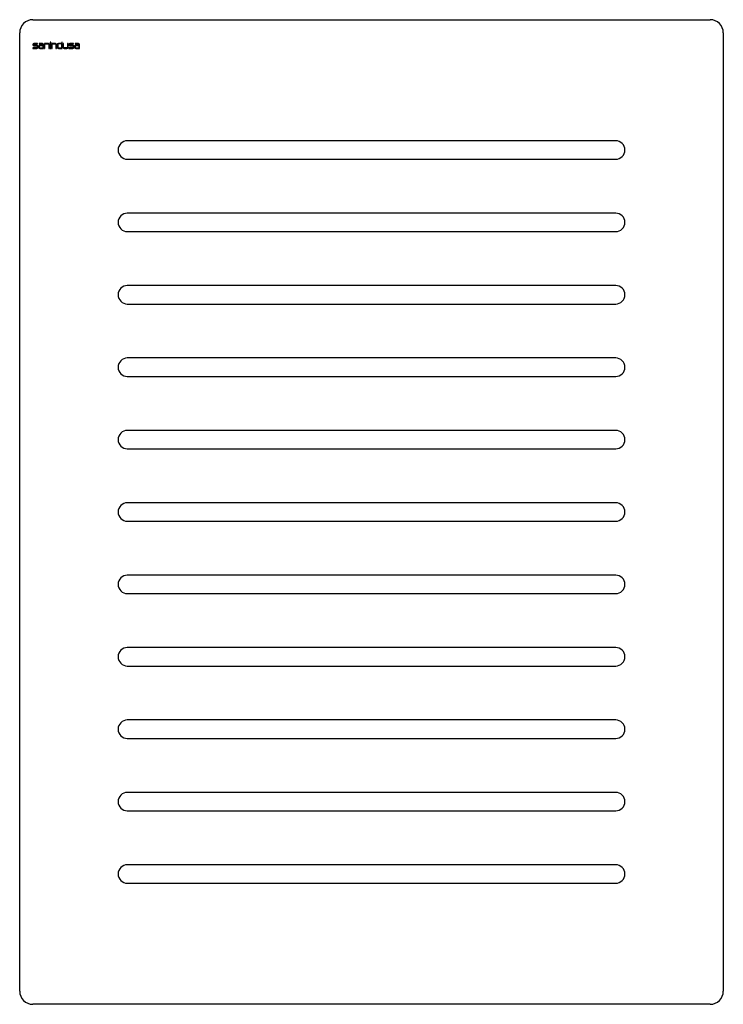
# Model space of a CAD drawing. Header units: millimetres. Extents: x 4935.942 to 4936.477, y 1883.92 to 1884.668.
import ezdxf

# ---------------------------------------------------------------- set-up
doc = ezdxf.new("R2010")
doc.units = ezdxf.units.MM
doc.layers.add('SANINDUSA', color=3, linetype='Continuous')

msp = doc.modelspace()

# ---------------------------------------------------------------- linework, layer by layer
at = {"layer": 'SANINDUSA'}
for p, q in [((4935.95247, 1884.66807), (4936.46697, 1884.66807)), ((4935.94247, 1883.93007), (4935.94247, 1884.65807)), ((4936.47697, 1884.65807), (4936.47697, 1883.93007)), ((4935.95247, 1884.64927), (4935.95247, 1884.64899)), ((4935.95546, 1884.64667), (4935.95247, 1884.64667)), ((4935.95247, 1884.64667), (4935.95247, 1884.64629)), ((4935.95247, 1884.64629), (4935.95544, 1884.64629)), ((4935.95287, 1884.64899), (4935.95287, 1884.64927)), ((4935.95595, 1884.65007), (4935.95327, 1884.65007)), ((4935.95327, 1884.64967), (4935.95595, 1884.64967)), ((4935.95544, 1884.64859), (4935.95327, 1884.64859)), ((4935.95327, 1884.64819), (4935.95546, 1884.64819)), ((4935.95586, 1884.64779), (4935.95586, 1884.64707)), ((4935.95595, 1884.64967), (4935.95595, 1884.65007)), ((4935.95624, 1884.64709), (4935.95624, 1884.64779)), ((4935.95687, 1884.64779), (4935.95687, 1884.64709)), ((4935.95984, 1884.65007), (4935.95715, 1884.65007)), ((4935.95715, 1884.65007), (4935.95715, 1884.64967)), ((4935.95715, 1884.64967), (4935.95984, 1884.64967)), ((4935.95725, 1884.64779), (4935.95725, 1884.64707)), ((4935.96024, 1884.64819), (4935.95765, 1884.64819)), ((4935.95765, 1884.64667), (4935.96024, 1884.64667)), ((4935.96024, 1884.64859), (4935.95767, 1884.64859)), ((4935.95767, 1884.64629), (4935.96064, 1884.64629)), ((4935.96024, 1884.64927), (4935.96024, 1884.64859)), ((4935.96024, 1884.64667), (4935.96024, 1884.64819)), ((4935.96064, 1884.64629), (4935.96064, 1884.64927)), ((4935.96423, 1884.65007), (4935.96125, 1884.65007)), ((4935.96125, 1884.65007), (4935.96125, 1884.64629)), ((4935.96125, 1884.64629), (4935.96165, 1884.64629)), ((4935.96165, 1884.64629), (4935.96165, 1884.64967)), ((4935.96165, 1884.64967), (4935.96424, 1884.64967)), ((4935.96464, 1884.64927), (4935.96464, 1884.64629)), ((4935.96464, 1884.64629), (4935.96503, 1884.64629)), ((4935.96503, 1884.64629), (4935.96503, 1884.64927)), ((4935.96604, 1884.65104), (4935.96565, 1884.65104)), ((4935.96565, 1884.65104), (4935.96565, 1884.65045)), ((4935.96565, 1884.65045), (4935.96604, 1884.65045)), ((4935.96604, 1884.65007), (4935.96565, 1884.65007)), ((4935.96565, 1884.65007), (4935.96565, 1884.64629)), ((4935.96565, 1884.64629), (4935.96604, 1884.64629)), ((4935.96604, 1884.65045), (4935.96604, 1884.65104)), ((4935.96604, 1884.64629), (4935.96604, 1884.65007)), ((4935.96964, 1884.65007), (4935.96666, 1884.65007)), ((4935.96666, 1884.65007), (4935.96666, 1884.64629)), ((4935.96666, 1884.64629), (4935.96704, 1884.64629)), ((4935.96704, 1884.64629), (4935.96704, 1884.64967)), ((4935.96704, 1884.64967), (4935.96964, 1884.64967)), ((4935.97004, 1884.64927), (4935.97004, 1884.64629)), ((4935.97004, 1884.64629), (4935.97044, 1884.64629)), ((4935.97044, 1884.64629), (4935.97044, 1884.64927)), ((4935.97104, 1884.64927), (4935.97103, 1884.64709)), ((4935.97143, 1884.64927), (4935.97143, 1884.64707)), ((4935.97442, 1884.64967), (4935.97183, 1884.64967)), ((4935.97183, 1884.64667), (4935.97442, 1884.64667)), ((4935.97183, 1884.64629), (4935.9748, 1884.64629)), ((4935.97442, 1884.65007), (4935.97184, 1884.65007)), ((4935.9748, 1884.65104), (4935.97442, 1884.65104)), ((4935.97442, 1884.65104), (4935.97442, 1884.65007)), ((4935.97442, 1884.64667), (4935.97442, 1884.64967)), ((4935.9748, 1884.64629), (4935.9748, 1884.65104)), ((4935.97581, 1884.65007), (4935.97543, 1884.65007)), ((4935.97543, 1884.65007), (4935.97543, 1884.64709)), ((4935.97581, 1884.64707), (4935.97581, 1884.65007)), ((4935.97841, 1884.64668), (4935.97621, 1884.64667)), ((4935.97623, 1884.64629), (4935.9784, 1884.64629)), ((4935.9792, 1884.65007), (4935.9788, 1884.65007)), ((4935.9788, 1884.65007), (4935.9788, 1884.64708)), ((4935.9792, 1884.64709), (4935.9792, 1884.65007)), ((4935.97981, 1884.64927), (4935.97981, 1884.64899)), ((4935.9828, 1884.64667), (4935.97981, 1884.64667)), ((4935.97981, 1884.64667), (4935.97981, 1884.64629)), ((4935.97981, 1884.64629), (4935.98278, 1884.64629)), ((4935.98021, 1884.64899), (4935.98021, 1884.64927)), ((4935.9833, 1884.65007), (4935.98061, 1884.65007)), ((4935.98061, 1884.64967), (4935.9833, 1884.64967)), ((4935.98279, 1884.64859), (4935.98061, 1884.64859)), ((4935.98061, 1884.64819), (4935.9828, 1884.64819)), ((4935.9832, 1884.64779), (4935.9832, 1884.64707)), ((4935.9833, 1884.64967), (4935.9833, 1884.65007)), ((4935.98358, 1884.64708), (4935.98359, 1884.64779)), ((4935.98421, 1884.64779), (4935.98421, 1884.64709)), ((4935.98719, 1884.65007), (4935.9845, 1884.65007)), ((4935.9845, 1884.65007), (4935.9845, 1884.64967)), ((4935.9845, 1884.64967), (4935.98719, 1884.64967)), ((4935.98461, 1884.64779), (4935.98461, 1884.64707)), ((4935.98759, 1884.64859), (4935.98501, 1884.64859)), ((4935.98759, 1884.64819), (4935.98501, 1884.64819)), ((4935.98501, 1884.64667), (4935.98759, 1884.64667)), ((4935.98501, 1884.64629), (4935.98799, 1884.64629)), ((4935.98759, 1884.64927), (4935.98759, 1884.64859)), ((4935.98759, 1884.64667), (4935.98759, 1884.64819)), ((4935.98799, 1884.64629), (4935.98799, 1884.64927)), ((4936.39522, 1884.57607), (4936.02422, 1884.57607)), ((4936.02422, 1884.56207), (4936.39522, 1884.56207)), ((4936.39522, 1884.52107), (4936.02422, 1884.52107)), ((4936.02422, 1884.50707), (4936.39522, 1884.50707)), ((4936.39522, 1884.46607), (4936.02422, 1884.46607)), ((4936.02422, 1884.45207), (4936.39522, 1884.45207)), ((4936.39522, 1884.41107), (4936.02422, 1884.41107)), ((4936.02422, 1884.39707), (4936.39522, 1884.39707)), ((4936.39522, 1884.35607), (4936.02422, 1884.35607)), ((4936.02422, 1884.34207), (4936.39522, 1884.34207)), ((4936.39522, 1884.30107), (4936.02422, 1884.30107)), ((4936.02422, 1884.28707), (4936.39522, 1884.28707)), ((4936.39522, 1884.24607), (4936.02422, 1884.24607)), ((4936.02422, 1884.23207), (4936.39522, 1884.23207)), ((4936.39522, 1884.19107), (4936.02422, 1884.19107)), ((4936.02422, 1884.17707), (4936.39522, 1884.17707)), ((4936.39522, 1884.13607), (4936.02422, 1884.13607)), ((4936.02422, 1884.12207), (4936.39522, 1884.12207)), ((4936.39522, 1884.08107), (4936.02422, 1884.08107)), ((4936.02422, 1884.06707), (4936.39522, 1884.06707)), ((4936.39522, 1884.02607), (4936.02422, 1884.02607)), ((4936.02422, 1884.01207), (4936.39522, 1884.01207)), ((4936.46697, 1883.92007), (4935.95247, 1883.92007))]:
    msp.add_line(p, q, dxfattribs=at)
for centre, radius, start, end in [((4935.95247, 1884.65807), 0.01, 90, 180), ((4936.46697, 1884.65807), 0.01, 0, 90), ((4935.95327, 1884.64927), 0.0008, 90, 180), ((4935.95327, 1884.64899), 0.0008, 180, 270), ((4935.95327, 1884.64927), 0.0004, 90, 180), ((4935.95327, 1884.64899), 0.0004, 180, 270), ((4935.95544, 1884.64779), 0.0008, 0, 90), ((4935.95544, 1884.64709), 0.0008, 270, 0), ((4935.95546, 1884.64779), 0.0004, 0, 90), ((4935.95546, 1884.64707), 0.0004, 270, 0), ((4935.95767, 1884.64779), 0.0008, 90, 180), ((4935.95767, 1884.64709), 0.0008, 180, 270), ((4935.95765, 1884.64779), 0.0004, 90, 180), ((4935.95765, 1884.64707), 0.0004, 180, 270), ((4935.95984, 1884.64927), 0.0008, 0, 90), ((4935.95984, 1884.64927), 0.0004, 0, 90), ((4935.96423, 1884.64927), 0.0008, 0, 90), ((4935.96424, 1884.64927), 0.0004, 0, 90), ((4935.96964, 1884.64927), 0.0008, 0, 90), ((4935.96964, 1884.64927), 0.0004, 0, 90), ((4935.97183, 1884.64709), 0.0008, 179.7853, 270), ((4935.97184, 1884.64927), 0.0008, 90, 179.7853), ((4935.97183, 1884.64927), 0.0004, 90, 180), ((4935.97183, 1884.64707), 0.0004, 180, 270), ((4935.97623, 1884.64709), 0.0008, 180, 270), ((4935.97621, 1884.64707), 0.0004, 180, 270.20399), ((4935.9784, 1884.64709), 0.0008, 270, 0), ((4935.9784, 1884.64708), 0.0004, 270.20399, 0), ((4935.98061, 1884.64927), 0.0008, 90, 180), ((4935.98061, 1884.64899), 0.0008, 180, 270), ((4935.98061, 1884.64927), 0.0004, 90, 180), ((4935.98061, 1884.64899), 0.0004, 180, 270), ((4935.98278, 1884.64709), 0.0008, 270, 359.46431), ((4935.98279, 1884.64779), 0.0008, 359.46431, 90), ((4935.9828, 1884.64779), 0.0004, 0, 90), ((4935.9828, 1884.64707), 0.0004, 270, 0), ((4935.98501, 1884.64779), 0.0008, 90, 180), ((4935.98501, 1884.64709), 0.0008, 180, 270), ((4935.98501, 1884.64779), 0.0004, 90, 180), ((4935.98501, 1884.64707), 0.0004, 180, 270), ((4935.98719, 1884.64927), 0.0008, 0, 90), ((4935.98719, 1884.64927), 0.0004, 0, 90), ((4936.02422, 1884.56907), 0.007, 90, 270), ((4936.39522, 1884.56907), 0.007, 270, 90), ((4936.02422, 1884.51407), 0.007, 90, 270), ((4936.39522, 1884.51407), 0.007, 270, 90), ((4936.02422, 1884.45907), 0.007, 90, 270), ((4936.39522, 1884.45907), 0.007, 270, 90), ((4936.02422, 1884.40407), 0.007, 90, 270), ((4936.39522, 1884.40407), 0.007, 270, 90), ((4936.02422, 1884.34907), 0.007, 90, 270), ((4936.39522, 1884.34907), 0.007, 270, 90), ((4936.02422, 1884.29407), 0.007, 90, 270), ((4936.39522, 1884.29407), 0.007, 270, 90), ((4936.02422, 1884.23907), 0.007, 90, 270), ((4936.39522, 1884.23907), 0.007, 270, 90), ((4936.02422, 1884.18407), 0.007, 90, 270), ((4936.39522, 1884.18407), 0.007, 270, 90), ((4936.02422, 1884.12907), 0.007, 90, 270), ((4936.39522, 1884.12907), 0.007, 270, 90), ((4936.02422, 1884.07407), 0.007, 90, 270), ((4936.39522, 1884.07407), 0.007, 270, 90), ((4936.02422, 1884.01907), 0.007, 90, 270), ((4936.39522, 1884.01907), 0.007, 270, 90), ((4935.95247, 1883.93007), 0.01, 180, 270), ((4936.46697, 1883.93007), 0.01, 270, 0)]:
    msp.add_arc(centre, radius, start, end, dxfattribs=at)

doc.saveas('drawing.dxf')
